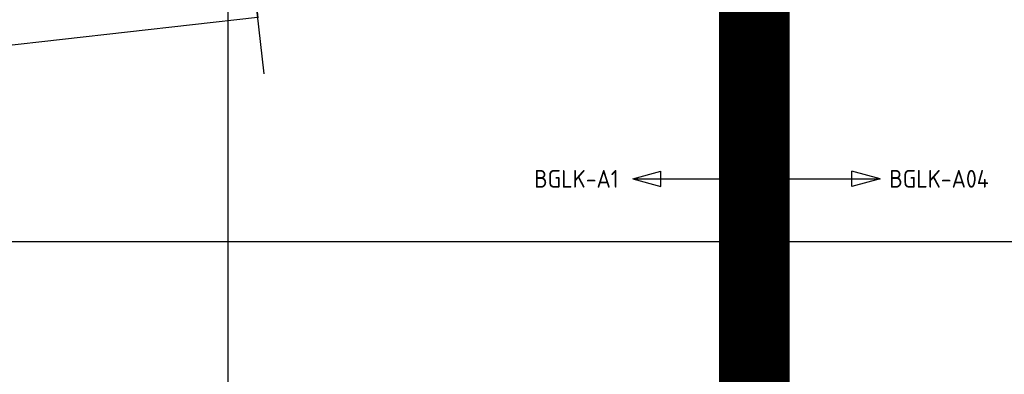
# Model space of a CAD drawing. Header units: millimetres. Extents: x -38031 to 110605, y -22066 to 88711.
# Tile 84 of 150: x 60386 to 67348, y 2562 to 5069. Entities that reach past the tile are written whole.
import ezdxf
from ezdxf.enums import TextEntityAlignment as Align

# ---------------------------------------------------------------- set-up
doc = ezdxf.new("R2010")
doc.units = ezdxf.units.MM
doc.header["$LTSCALE"] = 50
doc.linetypes.add('PHANTOM', pattern=[63.5, 31.75, -6.35, 6.35, -6.35, 6.35, -6.35])
doc.linetypes.add('STYLE_06', pattern=[1.04164, 0.625, -0.20828, 0.06943, -0.13893])
for name, color, linetype in [('AL$1A---_ALGEMEEN', 8, 'Continuous'), ('Bouwkundig', 8, 'Continuous'), ('EL6212--_S', 4, 'Continuous'), ('kaderscheiding', 9, 'Continuous'), ('Kastenscheiding', 4, 'PHANTOM'), ('stramien', 1, 'Continuous')]:
    doc.layers.add(name, color=color, linetype=linetype)
doc.styles.add('Arial', font='ARIAL.TTF')
doc.styles.add('BURO-025', font='ISO.shx', dxfattribs={"height": 125})
doc.styles.add('buro-035', font='ISO.shx', dxfattribs={"height": 175})
doc.dimstyles.new('VyA', dxfattribs={"dimtxt": 2.272868, "dimasz": 2.120801, "dimexe": 1.5, "dimexo": 1.59, "dimgap": 0.5, "dimtad": 1, "dimdec": 0, "dimzin": 11, "dimtxsty": 'Arial', "dimblk": 'VW_SLASH', "dimcen": 0, "dimdle": 1, "dimazin": 0, "dimtfac": 0.8, "dimtdec": 0, "dimtix": 1, "dimtmove": 0, "dimatfit": 0, "dimldrblk": 'VW_FILLEDARROW', "dimfxl": 0, "dimfrac": 2, "dimtolj": 1, "dimtzin": 11, "dimarcsym": 0})

# ---------------------------------------------------------------- blocks, each defined once
blk = doc.blocks.new('E00160')
at = {"color": 0, "linetype": 'Continuous'}
for p, q in [((-17.5, 0), (-13.5, 1.07)), ((-17.5, 0), (17.5, 0)), ((-17.5, 0), (-13.5, -1.07)), ((-13.5, -1.07), (-13.5, 1.07)), ((17.5, 0), (13.5, 1.07)), ((13.5, -1.07), (13.5, 1.07)), ((17.5, 0), (13.5, -1.07))]:
    blk.add_line(p, q, dxfattribs=at)
at = {"color": 0, "linetype": 'Continuous', "style": 'buro-035'}
for tag, p in [('E_TEXT2', (-22.5, 0)), ('E_TEXT1', (22.5, 0))]:
    blk.add_attdef(tag, text='', height=3.5, dxfattribs=at).set_placement(p, align=Align.MIDDLE)
blk = doc.blocks.new('VW_SLASH')
at = {"layer": 'AL$1A---_ALGEMEEN', "color": 0, "linetype": 'ByBlock', "lineweight": -2}
blk.add_line((0, 0), (-1, 0), dxfattribs=at)
at = {"layer": 'AL$1A---_ALGEMEEN', "color": 0, "linetype": 'ByBlock', "lineweight": 5}
blk.add_line((0.5, 0.5), (-0.5, -0.5), dxfattribs=at)
blk = doc.blocks.new('*D2059')
at = {"layer": 'AL$1A---_ALGEMEEN', "color": 0, "lineweight": -2}
for p, q in [((-30188, 603.4), (-30188, -1876.5)), ((-26414.5, 453.4), (-26414.5, -1876.5)), ((-26416.6, -1875), (-30185.9, -1875))]:
    blk.add_line(p, q, dxfattribs=at)
at = {"layer": 'AL$1A---_ALGEMEEN', "color": 0, "lineweight": -2, "xscale": 2.12080078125, "yscale": 2.12080078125, "zscale": 2.12080078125, "rotation": 180}
blk.add_blockref('VW_SLASH', (-30188, -1875), dxfattribs=at)
at = {"layer": 'AL$1A---_ALGEMEEN', "color": 0, "lineweight": -2, "xscale": 2.12080078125, "yscale": 2.12080078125, "zscale": 2.12080078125}
blk.add_blockref('VW_SLASH', (-26414.5, -1875), dxfattribs=at)
blk = doc.blocks.new('VW_FILLEDARROW')
at = {"layer": 'AL$1A---_ALGEMEEN', "color": 0, "lineweight": -2}
blk.add_solid([(0, 0), (0.5, 0.5), (0.5, -0.5)], dxfattribs=at)
blk = doc.blocks.new('metselwerk zo gevel 2150+')
at = {"layer": 'AL$1A---_ALGEMEEN', "color": 0}
blk.add_line((-26414.5, -2275.00786), (-26414.5, 1174.99214), dxfattribs=at)
dim = blk.add_linear_dim(base=(-30188, -1875.00786), p1=(-26414.5, 454.99214), p2=(-30188, 604.99214), dimstyle='VyA', override={"dimtxt": 2.272868, "dimgap": 25, "dimdec": 1, "dimlfac": 50, "dimpost": '<>', "dimtxsty": 'Arial', "dimtmove": 2}, dxfattribs=at)
dim.commit()
dim.dimension.update_dxf_attribs({"geometry": '*D2059', "text_midpoint": (-28301.25, -1848.8474)})
blk = doc.blocks.new('200254 W 210e 19-03-2008')
at = {"layer": 'AL$1A---_ALGEMEEN', "xscale": 0.02, "yscale": 0.02, "zscale": 0.02, "rotation": 6.40755072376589}
blk.add_blockref('metselwerk zo gevel 2150+', (20796.95, 3213.85), dxfattribs=at)
at = {"layer": 'stramien', "linetype": 'STYLE_06', "ltscale": 50}
for p, q in [((20271.95, 2703.35), (20271.95, 4240.03)), ((20346.95, 2737.41), (20346.95, 3963.01)), ((19007.75, 3085.95), (21069.72, 3085.95))]:
    blk.add_line(p, q, dxfattribs=at)

msp = doc.modelspace()

# ---------------------------------------------------------------- linework, layer by layer
at = {"layer": 'kaderscheiding', "const_width": 500}
msp.add_lwpolyline([(65580.5, -21815.8), (65580.5, 77005.9)], dxfattribs=at)

# ---------------------------------------------------------------- next in the draw order: block references
at = {"layer": 'Bouwkundig', "xscale": 50, "yscale": 50, "zscale": 50}
msp.add_blockref('200254 W 210e 19-03-2008', (-951737.5, -150797.3), dxfattribs=at)

# ---------------------------------------------------------------- next in the draw order: linework, layer by layer
at = {"layer": 'Kastenscheiding'}
msp.add_line((65595.2, 3811.7), (65595.2, 14595.1), dxfattribs=at)

# ---------------------------------------------------------------- next in the draw order: block references
at = {"layer": 'EL6212--_S'}
ref = msp.add_blockref('E00160', (65595.2, 3944.2), dxfattribs=dict(at, xscale=50, yscale=50, zscale=50))
ref.add_attrib('E_TEXT1', 'BGLK-A04', dxfattribs={"layer": '0', "color": 2, "linetype": 'Continuous', "height": 125, "style": 'BURO-025'}).set_placement((66886.1, 3944.2), align=Align.MIDDLE)
ref.add_attrib('E_TEXT2', 'BGLK-A1', dxfattribs={"layer": '0', "color": 2, "linetype": 'Continuous', "height": 125, "style": 'BURO-025'}).set_placement((64322.4, 3944.2), align=Align.MIDDLE)

doc.saveas('drawing.dxf')
